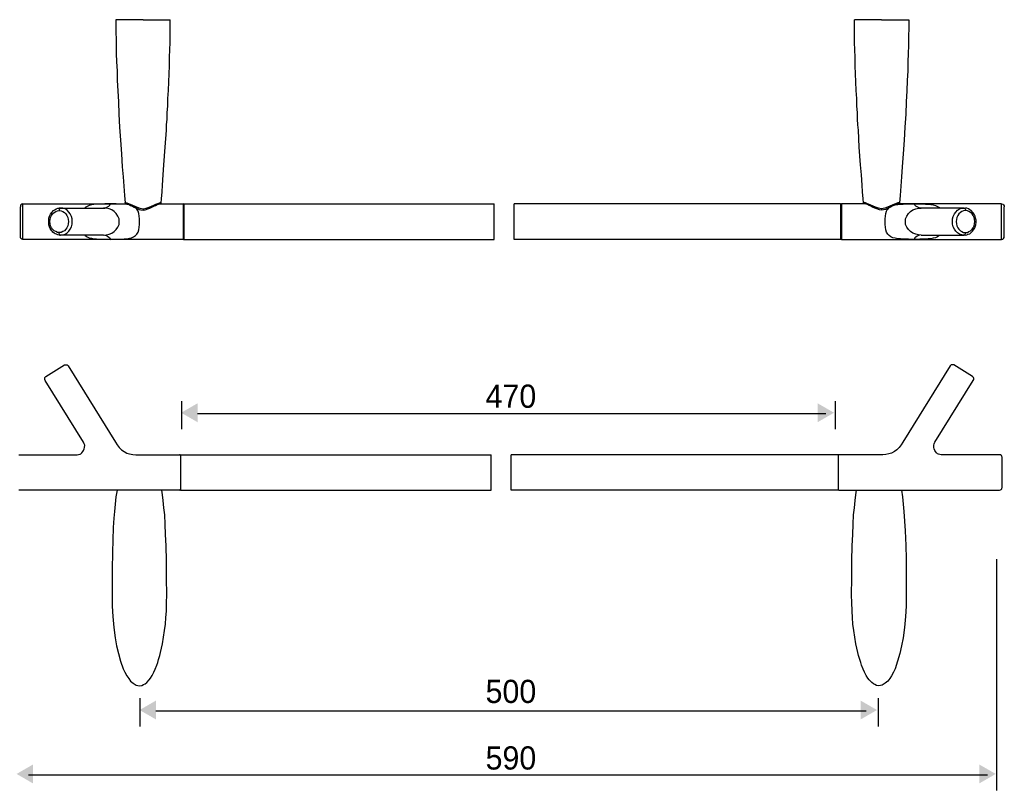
# Model space of a CAD drawing. Extents: x -1956 to -1415, y -1436 to -1266.
# Tile 2 of 3: x -1776 to -1560, y -1436 to -1266. Entities that reach past the tile are written whole.
import ezdxf

# ---------------------------------------------------------------- set-up
doc = ezdxf.new("R2010")
doc.units = 0
doc.header["$LTSCALE"] = 23.1
doc.header["$MEASUREMENT"] = 0
doc.layers.add('_______1', color=160, linetype='CONTINUOUS')
doc.styles.add('STD', font='txt')

msp = doc.modelspace()

# ---------------------------------------------------------------- hatches: boundary and pattern name
at = {"layer": '_______1'}
for points in [[(-1736.66, -1352.79), (-1736.66, -1354.87), (-1738.46, -1353.83), (-1740.26, -1352.79), (-1738.46, -1351.75), (-1736.66, -1350.72)], [(-1600.6, -1352.79), (-1600.6, -1350.72), (-1598.8, -1351.75), (-1597, -1352.79), (-1598.8, -1353.83), (-1600.6, -1354.87)], [(-1745.79, -1418.06), (-1745.79, -1420.13), (-1747.59, -1419.09), (-1749.38, -1418.06), (-1747.59, -1417.02), (-1745.79, -1415.98)], [(-1591.16, -1418.06), (-1591.16, -1415.98), (-1589.36, -1417.02), (-1587.56, -1418.06), (-1589.36, -1419.09), (-1591.16, -1420.13)], [(-1772.78, -1432.09), (-1772.78, -1434.17), (-1774.57, -1433.13), (-1776.37, -1432.09), (-1774.57, -1431.05), (-1772.78, -1430.02)], [(-1565.11, -1432.09), (-1565.11, -1430.02), (-1563.31, -1431.05), (-1561.52, -1432.09), (-1563.31, -1433.13), (-1565.11, -1434.17)]]:
    msp.add_hatch(color=2, dxfattribs=at).paths.add_polyline_path(points)

# ---------------------------------------------------------------- linework, layer by layer
at = {"layer": '_______1', "color": 7}
for p, q in [((-1748.59, -1266.5), (-1754.6, -1266.5)), ((-1748.59, -1266.5), (-1742.64, -1266.5)), ((-1748.59, -1266.5), (-1748.59, -1266.5)), ((-1586.58, -1266.5), (-1592.53, -1266.5)), ((-1586.58, -1266.5), (-1580.57, -1266.5)), ((-1586.58, -1266.5), (-1586.58, -1266.5)), ((-1774.98, -1306.93), (-1752.14, -1306.93)), ((-1774.98, -1314.73), (-1774.98, -1306.93)), ((-1752.19, -1306.93), (-1752.19, -1306.93)), ((-1745.1, -1306.93), (-1739.82, -1306.93)), ((-1745.05, -1306.93), (-1745.05, -1306.93)), ((-1739.82, -1306.93), (-1739.82, -1314.73)), ((-1739.66, -1306.93), (-1739.66, -1314.73)), ((-1739.66, -1306.93), (-1671.57, -1306.93)), ((-1671.57, -1314.73), (-1671.57, -1306.93)), ((-1667.19, -1314.73), (-1667.19, -1306.93)), ((-1595.56, -1306.93), (-1667.19, -1306.93)), ((-1595.56, -1306.93), (-1595.56, -1314.73)), ((-1595.35, -1306.93), (-1595.35, -1314.73)), ((-1590.07, -1306.93), (-1595.35, -1306.93)), ((-1590.12, -1306.93), (-1590.17, -1306.93)), ((-1560.25, -1306.93), (-1583.04, -1306.93)), ((-1582.98, -1306.93), (-1582.98, -1306.93)), ((-1560.25, -1314.73), (-1560.25, -1306.93)), ((-1775.54, -1310.83), (-1775.54, -1307.55)), ((-1775.54, -1307.55), (-1775.54, -1307.55)), ((-1775.54, -1307.55), (-1775.54, -1307.55)), ((-1766.71, -1307.85), (-1767.02, -1307.85)), ((-1766.71, -1307.85), (-1757.32, -1307.85)), ((-1568.46, -1307.85), (-1577.85, -1307.85)), ((-1568.46, -1307.85), (-1568.2, -1307.85)), ((-1559.63, -1307.55), (-1559.63, -1307.55)), ((-1559.63, -1307.55), (-1559.63, -1307.55)), ((-1559.63, -1310.83), (-1559.63, -1307.55)), ((-1775.54, -1314.11), (-1775.54, -1310.83)), ((-1559.63, -1314.11), (-1559.63, -1310.83)), ((-1767.02, -1313.24), (-1767.02, -1313.24)), ((-1767.02, -1313.24), (-1767.02, -1313.24)), ((-1568.15, -1313.24), (-1568.15, -1313.24)), ((-1568.15, -1313.24), (-1568.15, -1313.24)), ((-1739.82, -1314.73), (-1774.98, -1314.73)), ((-1766.97, -1313.8), (-1766.71, -1313.8)), ((-1766.45, -1313.8), (-1766.76, -1313.8)), ((-1757.32, -1313.8), (-1766.71, -1313.8)), ((-1739.66, -1314.73), (-1671.57, -1314.73)), ((-1595.56, -1314.73), (-1667.19, -1314.73)), ((-1595.35, -1314.73), (-1560.25, -1314.73)), ((-1577.85, -1313.8), (-1568.46, -1313.8)), ((-1568.72, -1313.8), (-1568.41, -1313.8)), ((-1568.2, -1313.8), (-1568.46, -1313.8)), ((-1769.95, -1344.86), (-1765.84, -1342.29)), ((-1765.02, -1342.5), (-1754.65, -1359.28)), ((-1571.54, -1342.5), (-1581.91, -1359.28)), ((-1566.61, -1344.86), (-1570.72, -1342.29)), ((-1761.68, -1359.28), (-1770.1, -1345.68)), ((-1574.87, -1359.28), (-1566.46, -1345.68)), ((-1775.85, -1362), (-1763.07, -1362)), ((-1750.24, -1362), (-1740.59, -1362)), ((-1740.43, -1362), (-1740.43, -1369.8)), ((-1740.43, -1362), (-1672.23, -1362)), ((-1672.23, -1369.8), (-1672.23, -1362)), ((-1596.12, -1362), (-1667.85, -1362)), ((-1667.85, -1369.8), (-1667.85, -1362)), ((-1596.12, -1362), (-1596.12, -1369.8)), ((-1586.32, -1362), (-1595.97, -1362)), ((-1560.71, -1362), (-1573.49, -1362)), ((-1560.09, -1369.18), (-1560.09, -1362.56)), ((-1740.59, -1369.8), (-1775.85, -1369.8)), ((-1740.43, -1369.8), (-1672.23, -1369.8)), ((-1596.12, -1369.8), (-1667.85, -1369.8)), ((-1595.97, -1369.8), (-1560.71, -1369.8))]:
    msp.add_line(p, q, dxfattribs=at)
at = {"layer": '_______1', "color": 2}
for p, q in [((-1740.17, -1350.23), (-1740.17, -1356.39)), ((-1596.75, -1350.23), (-1596.75, -1356.39)), ((-1736.66, -1352.96), (-1598.8, -1352.96)), ((-1561.35, -1384.91), (-1561.35, -1435.69)), ((-1749.3, -1415.49), (-1749.3, -1421.65)), ((-1587.3, -1415.49), (-1587.3, -1421.65)), ((-1745.79, -1418.23), (-1589.93, -1418.23)), ((-1773.77, -1432.26), (-1563.31, -1432.26))]:
    msp.add_line(p, q, dxfattribs=at)
at = {"layer": '_______1', "color": 7}
for points in [[(-1754.6, -1266.5), (-1754.6, -1267.21), (-1754.6, -1268.04), (-1754.6, -1268.86), (-1754.6, -1269.63), (-1754.55, -1270.45), (-1754.55, -1272.14), (-1754.5, -1273.94), (-1754.45, -1275.73), (-1754.34, -1277.73), (-1754.29, -1279.84), (-1754.19, -1282.09), (-1754.03, -1284.51), (-1753.93, -1287.23), (-1753.78, -1290.1), (-1753.57, -1292.97), (-1753.37, -1295.95), (-1753.21, -1298.77), (-1753.01, -1300.98), (-1752.85, -1303.03), (-1752.7, -1305.08), (-1752.55, -1306.72)], [(-1744.64, -1306.72), (-1744.59, -1305.85), (-1744.44, -1304.31), (-1744.33, -1302.82), (-1744.18, -1300.57), (-1744.03, -1298.36), (-1743.77, -1294.51), (-1743.51, -1290.77), (-1743.46, -1289.59), (-1743.36, -1288.36), (-1743.31, -1286.97), (-1743.2, -1285.43), (-1743.15, -1283.79), (-1743.05, -1282.04), (-1743, -1280.14), (-1742.9, -1278.4), (-1742.85, -1276.65), (-1742.79, -1274.81), (-1742.74, -1273.01), (-1742.69, -1271.58), (-1742.69, -1270.19), (-1742.64, -1268.81), (-1742.64, -1267.52), (-1742.64, -1266.5)], [(-1590.53, -1306.72), (-1590.58, -1305.85), (-1590.74, -1304.31), (-1590.84, -1302.82), (-1590.99, -1300.57), (-1591.2, -1298.36), (-1591.45, -1294.51), (-1591.66, -1290.77), (-1591.76, -1289.59), (-1591.81, -1288.36), (-1591.86, -1286.97), (-1591.97, -1285.43), (-1592.02, -1283.79), (-1592.12, -1282.04), (-1592.22, -1280.14), (-1592.27, -1278.4), (-1592.33, -1276.65), (-1592.38, -1274.81), (-1592.43, -1273.01), (-1592.48, -1271.58), (-1592.53, -1270.19), (-1592.53, -1268.81), (-1592.53, -1267.52), (-1592.53, -1266.5)], [(-1580.57, -1266.5), (-1580.57, -1267.21), (-1580.57, -1268.04), (-1580.57, -1268.86), (-1580.62, -1269.63), (-1580.62, -1270.45), (-1580.67, -1272.14), (-1580.73, -1273.94), (-1580.78, -1275.73), (-1580.83, -1277.73), (-1580.93, -1279.84), (-1581.03, -1282.09), (-1581.14, -1284.51), (-1581.24, -1287.23), (-1581.44, -1290.1), (-1581.6, -1292.97), (-1581.8, -1295.95), (-1582.01, -1298.77), (-1582.16, -1300.98), (-1582.32, -1303.03), (-1582.47, -1305.08), (-1582.63, -1306.72)], [(-1774.98, -1306.93), (-1775.23, -1306.98), (-1775.44, -1307.13), (-1775.54, -1307.34), (-1775.54, -1307.55)], [(-1755.78, -1306.93), (-1757.01, -1306.93), (-1758.24, -1306.98), (-1758.86, -1307.03), (-1759.42, -1307.08), (-1759.94, -1307.13), (-1760.45, -1307.29), (-1760.91, -1307.49), (-1761.32, -1307.75), (-1761.43, -1307.85)], [(-1757.32, -1307.85), (-1757.22, -1307.85), (-1757.01, -1307.85), (-1756.7, -1307.75), (-1756.4, -1307.6), (-1756.14, -1307.44), (-1755.93, -1307.24), (-1755.83, -1307.03), (-1755.78, -1306.93)], [(-1751.52, -1307.19), (-1751.62, -1307.13), (-1752.19, -1307.08), (-1752.75, -1307.03), (-1753.37, -1306.98), (-1754.55, -1306.93), (-1755.78, -1306.93)], [(-1752.55, -1306.72), (-1752.55, -1306.62), (-1752.44, -1306.62)], [(-1752.55, -1306.72), (-1752.55, -1306.88), (-1752.49, -1306.93)], [(-1752.44, -1306.62), (-1752.19, -1306.67), (-1751.83, -1306.83), (-1751.42, -1306.98), (-1750.95, -1307.19), (-1750.44, -1307.44), (-1749.93, -1307.65), (-1749.31, -1307.85), (-1748.95, -1307.95), (-1748.59, -1308.01)], [(-1752.19, -1306.93), (-1752.08, -1306.93), (-1751.98, -1306.98), (-1751.67, -1307.08), (-1751.37, -1307.29), (-1750.95, -1307.44), (-1750.54, -1307.65), (-1750.08, -1307.9), (-1749.47, -1308.16), (-1749.11, -1308.26), (-1748.59, -1308.31)], [(-1748.59, -1308.01), (-1748.23, -1307.95), (-1747.93, -1307.85), (-1747.31, -1307.65), (-1746.8, -1307.44), (-1746.28, -1307.19), (-1745.82, -1306.98), (-1745.41, -1306.83), (-1745.05, -1306.67), (-1744.8, -1306.62)], [(-1748.59, -1308.31), (-1748.13, -1308.26), (-1747.57, -1308.06), (-1747.16, -1307.9), (-1746.69, -1307.65), (-1746.23, -1307.44), (-1745.87, -1307.29), (-1745.51, -1307.08), (-1745.26, -1306.98), (-1745.1, -1306.93), (-1745.05, -1306.93)], [(-1744.8, -1306.62), (-1744.69, -1306.62), (-1744.64, -1306.72)], [(-1744.74, -1306.93), (-1744.69, -1306.88), (-1744.64, -1306.72)], [(-1739.66, -1307.13), (-1739.71, -1306.98), (-1739.82, -1306.93)], [(-1595.35, -1306.93), (-1595.51, -1306.98), (-1595.56, -1307.13)], [(-1590.38, -1306.62), (-1590.48, -1306.62), (-1590.53, -1306.72)], [(-1590.48, -1306.93), (-1590.48, -1306.88), (-1590.53, -1306.72)], [(-1586.58, -1308.01), (-1586.94, -1307.95), (-1587.24, -1307.85), (-1587.86, -1307.65), (-1588.43, -1307.44), (-1588.94, -1307.19), (-1589.4, -1306.98), (-1589.81, -1306.83), (-1590.12, -1306.67), (-1590.38, -1306.62)], [(-1586.58, -1308.31), (-1587.04, -1308.26), (-1587.6, -1308.06), (-1588.07, -1307.9), (-1588.53, -1307.65), (-1588.94, -1307.44), (-1589.3, -1307.29), (-1589.66, -1307.08), (-1589.96, -1306.98), (-1590.07, -1306.93), (-1590.12, -1306.93)], [(-1582.73, -1306.62), (-1582.98, -1306.67), (-1583.34, -1306.83), (-1583.75, -1306.98), (-1584.22, -1307.19), (-1584.73, -1307.44), (-1585.29, -1307.65), (-1585.86, -1307.85), (-1586.22, -1307.95), (-1586.58, -1308.01)], [(-1582.98, -1306.93), (-1583.09, -1306.93), (-1583.19, -1306.98), (-1583.5, -1307.08), (-1583.86, -1307.29), (-1584.22, -1307.44), (-1584.63, -1307.65), (-1585.09, -1307.9), (-1585.7, -1308.16), (-1586.12, -1308.26), (-1586.58, -1308.31)], [(-1583.65, -1307.19), (-1583.55, -1307.13), (-1582.98, -1307.08), (-1582.42, -1307.03), (-1581.86, -1306.98), (-1580.62, -1306.93), (-1579.39, -1306.93)], [(-1582.63, -1306.72), (-1582.63, -1306.62), (-1582.73, -1306.62)], [(-1582.63, -1306.72), (-1582.63, -1306.88), (-1582.68, -1306.93)], [(-1577.85, -1307.85), (-1577.95, -1307.85), (-1578.16, -1307.85), (-1578.47, -1307.75), (-1578.78, -1307.6), (-1579.08, -1307.44), (-1579.29, -1307.24), (-1579.34, -1307.03), (-1579.39, -1306.93)], [(-1579.39, -1306.93), (-1578.16, -1306.93), (-1576.93, -1306.98), (-1576.36, -1307.03), (-1575.75, -1307.08), (-1575.23, -1307.13), (-1574.72, -1307.29), (-1574.26, -1307.49), (-1573.85, -1307.75), (-1573.8, -1307.85)], [(-1560.25, -1306.93), (-1559.99, -1306.98), (-1559.78, -1307.13), (-1559.68, -1307.34), (-1559.63, -1307.55)], [(-1766.97, -1313.8), (-1767.33, -1313.75), (-1767.64, -1313.6), (-1767.94, -1313.5), (-1768.15, -1313.34), (-1768.41, -1313.14), (-1768.56, -1312.93), (-1768.77, -1312.73), (-1768.97, -1312.37), (-1769.18, -1311.96), (-1769.28, -1311.5), (-1769.33, -1310.98), (-1769.33, -1310.52), (-1769.28, -1310.06), (-1769.12, -1309.6), (-1768.92, -1309.19), (-1768.66, -1308.83), (-1768.25, -1308.42), (-1767.99, -1308.21), (-1767.69, -1308.06), (-1767.33, -1307.9), (-1767.02, -1307.85)], [(-1769.07, -1310.83), (-1769.02, -1310.37), (-1768.92, -1309.91), (-1768.71, -1309.49), (-1768.46, -1309.14), (-1768.15, -1308.83), (-1767.79, -1308.62), (-1767.43, -1308.47), (-1767.02, -1308.42)], [(-1766.71, -1307.85), (-1766.87, -1307.9), (-1766.97, -1308.06), (-1767.02, -1308.21), (-1767.02, -1308.42)], [(-1767.02, -1308.42), (-1766.61, -1308.47), (-1766.25, -1308.62), (-1765.89, -1308.83), (-1765.58, -1309.14), (-1765.33, -1309.49), (-1765.12, -1309.91), (-1765.02, -1310.37), (-1764.97, -1310.83)], [(-1766.71, -1313.8), (-1766.2, -1313.75), (-1765.74, -1313.6), (-1765.28, -1313.29), (-1764.92, -1312.93), (-1764.61, -1312.47), (-1764.35, -1311.96), (-1764.2, -1311.39), (-1764.15, -1310.83), (-1764.2, -1310.21), (-1764.35, -1309.7), (-1764.61, -1309.14), (-1764.92, -1308.72), (-1765.28, -1308.31), (-1765.74, -1308.06), (-1766.2, -1307.9), (-1766.71, -1307.85)], [(-1753.83, -1310.83), (-1753.88, -1310.21), (-1754.14, -1309.6), (-1754.5, -1309.08), (-1754.96, -1308.62), (-1755.47, -1308.26), (-1756.09, -1308.01), (-1756.7, -1307.85), (-1757.32, -1307.85)], [(-1749.41, -1310.83), (-1749.41, -1310.21), (-1749.47, -1309.6), (-1749.57, -1309.03), (-1749.72, -1308.52), (-1749.98, -1308.11), (-1750.18, -1307.85)], [(-1748.59, -1308.01), (-1748.59, -1308.06), (-1748.59, -1308.16), (-1748.59, -1308.21), (-1748.59, -1308.26), (-1748.59, -1308.31)], [(-1586.58, -1308.01), (-1586.58, -1308.06), (-1586.58, -1308.16), (-1586.58, -1308.21), (-1586.58, -1308.26), (-1586.58, -1308.31)], [(-1585.76, -1310.83), (-1585.76, -1310.21), (-1585.7, -1309.6), (-1585.6, -1309.03), (-1585.45, -1308.52), (-1585.24, -1308.11), (-1584.99, -1307.85)], [(-1581.34, -1310.83), (-1581.29, -1310.21), (-1581.03, -1309.6), (-1580.67, -1309.08), (-1580.21, -1308.62), (-1579.7, -1308.26), (-1579.08, -1308.01), (-1578.47, -1307.85), (-1577.85, -1307.85)], [(-1568.46, -1313.8), (-1568.97, -1313.75), (-1569.43, -1313.6), (-1569.9, -1313.29), (-1570.26, -1312.93), (-1570.56, -1312.47), (-1570.82, -1311.96), (-1570.97, -1311.39), (-1571.03, -1310.83), (-1570.97, -1310.21), (-1570.82, -1309.7), (-1570.56, -1309.14), (-1570.26, -1308.72), (-1569.9, -1308.31), (-1569.43, -1308.06), (-1568.97, -1307.9), (-1568.46, -1307.85)], [(-1568.15, -1308.42), (-1568.56, -1308.47), (-1568.92, -1308.62), (-1569.28, -1308.83), (-1569.59, -1309.14), (-1569.84, -1309.49), (-1570.05, -1309.91), (-1570.15, -1310.37), (-1570.2, -1310.83)], [(-1568.46, -1307.85), (-1568.36, -1307.9), (-1568.25, -1308.06), (-1568.15, -1308.21), (-1568.15, -1308.42)], [(-1568.2, -1313.8), (-1567.84, -1313.75), (-1567.53, -1313.6), (-1567.23, -1313.5), (-1567.02, -1313.34), (-1566.82, -1313.14), (-1566.61, -1312.93), (-1566.46, -1312.73), (-1566.2, -1312.37), (-1566.05, -1311.96), (-1565.89, -1311.5), (-1565.84, -1310.98), (-1565.84, -1310.52), (-1565.94, -1310.06), (-1566.05, -1309.6), (-1566.25, -1309.19), (-1566.51, -1308.83), (-1566.92, -1308.42), (-1567.18, -1308.21), (-1567.48, -1308.06), (-1567.84, -1307.9), (-1568.15, -1307.85)], [(-1566.1, -1310.83), (-1566.15, -1310.37), (-1566.25, -1309.91), (-1566.46, -1309.49), (-1566.71, -1309.14), (-1567.02, -1308.83), (-1567.38, -1308.62), (-1567.74, -1308.47), (-1568.15, -1308.42)], [(-1767.02, -1313.24), (-1767.43, -1313.19), (-1767.79, -1313.03), (-1768.15, -1312.83), (-1768.46, -1312.52), (-1768.71, -1312.16), (-1768.92, -1311.75), (-1769.02, -1311.29), (-1769.07, -1310.83)], [(-1764.97, -1310.83), (-1765.02, -1311.29), (-1765.12, -1311.75), (-1765.33, -1312.16), (-1765.58, -1312.52), (-1765.89, -1312.83), (-1766.25, -1313.03), (-1766.61, -1313.19), (-1767.02, -1313.24)], [(-1757.32, -1313.8), (-1756.7, -1313.75), (-1756.09, -1313.6), (-1755.47, -1313.39), (-1754.96, -1313.03), (-1754.5, -1312.57), (-1754.14, -1312.06), (-1753.88, -1311.44), (-1753.83, -1310.83)], [(-1755.78, -1314.73), (-1754.55, -1314.68), (-1753.37, -1314.68), (-1752.75, -1314.63), (-1752.19, -1314.58), (-1751.62, -1314.47), (-1751.16, -1314.37), (-1750.7, -1314.16), (-1750.29, -1313.91), (-1749.98, -1313.55), (-1749.72, -1313.14), (-1749.57, -1312.63), (-1749.47, -1312.06), (-1749.41, -1311.44), (-1749.41, -1310.83)], [(-1579.39, -1314.73), (-1580.62, -1314.68), (-1581.8, -1314.68), (-1582.42, -1314.63), (-1582.98, -1314.58), (-1583.55, -1314.47), (-1584.06, -1314.37), (-1584.52, -1314.16), (-1584.88, -1313.91), (-1585.19, -1313.55), (-1585.45, -1313.14), (-1585.6, -1312.63), (-1585.7, -1312.06), (-1585.76, -1311.44), (-1585.76, -1310.83)], [(-1577.85, -1313.8), (-1578.47, -1313.75), (-1579.08, -1313.6), (-1579.7, -1313.39), (-1580.21, -1313.03), (-1580.67, -1312.57), (-1581.03, -1312.06), (-1581.29, -1311.44), (-1581.34, -1310.83)], [(-1570.2, -1310.83), (-1570.15, -1311.29), (-1570.05, -1311.75), (-1569.84, -1312.16), (-1569.59, -1312.52), (-1569.28, -1312.83), (-1568.92, -1313.03), (-1568.56, -1313.19), (-1568.15, -1313.24)], [(-1568.15, -1313.24), (-1567.74, -1313.19), (-1567.38, -1313.03), (-1567.02, -1312.83), (-1566.71, -1312.52), (-1566.46, -1312.16), (-1566.25, -1311.75), (-1566.15, -1311.29), (-1566.1, -1310.83)], [(-1766.71, -1313.8), (-1766.87, -1313.75), (-1766.97, -1313.6), (-1767.02, -1313.45), (-1767.02, -1313.24)], [(-1568.46, -1313.8), (-1568.36, -1313.75), (-1568.25, -1313.6), (-1568.15, -1313.45), (-1568.15, -1313.24)], [(-1774.98, -1314.73), (-1775.23, -1314.68), (-1775.44, -1314.52), (-1775.54, -1314.32), (-1775.54, -1314.11)], [(-1761.43, -1313.8), (-1761.32, -1313.91), (-1760.91, -1314.16), (-1760.45, -1314.37), (-1759.94, -1314.47), (-1759.42, -1314.58), (-1758.86, -1314.63), (-1758.24, -1314.68), (-1757.06, -1314.68), (-1755.78, -1314.73)], [(-1757.01, -1313.8), (-1756.7, -1313.91), (-1756.4, -1314.01), (-1756.14, -1314.22), (-1755.93, -1314.42), (-1755.83, -1314.58), (-1755.78, -1314.73)], [(-1739.82, -1314.73), (-1739.71, -1314.68), (-1739.66, -1314.52)], [(-1595.56, -1314.52), (-1595.51, -1314.68), (-1595.35, -1314.73)], [(-1578.16, -1313.8), (-1578.47, -1313.91), (-1578.78, -1314.01), (-1579.08, -1314.22), (-1579.24, -1314.42), (-1579.34, -1314.58), (-1579.39, -1314.73)], [(-1573.8, -1313.8), (-1573.85, -1313.91), (-1574.26, -1314.16), (-1574.72, -1314.37), (-1575.23, -1314.47), (-1575.75, -1314.58), (-1576.31, -1314.63), (-1576.93, -1314.68), (-1578.16, -1314.68), (-1579.39, -1314.73)], [(-1560.25, -1314.73), (-1559.99, -1314.68), (-1559.78, -1314.52), (-1559.68, -1314.32), (-1559.63, -1314.11)], [(-1765.84, -1342.29), (-1765.69, -1342.24), (-1765.48, -1342.24), (-1765.28, -1342.29), (-1765.12, -1342.4), (-1765.02, -1342.5)], [(-1570.72, -1342.29), (-1570.87, -1342.24), (-1571.08, -1342.24), (-1571.28, -1342.29), (-1571.44, -1342.4), (-1571.54, -1342.5)], [(-1770.1, -1345.68), (-1770.2, -1345.48), (-1770.2, -1345.27), (-1770.15, -1345.07), (-1770.05, -1344.91), (-1769.95, -1344.86)], [(-1566.46, -1345.68), (-1566.35, -1345.48), (-1566.35, -1345.27), (-1566.41, -1345.07), (-1566.51, -1344.91), (-1566.61, -1344.86)], [(-1763.07, -1362), (-1762.76, -1361.95), (-1762.45, -1361.9), (-1762.25, -1361.79), (-1762.04, -1361.59), (-1761.84, -1361.33), (-1761.68, -1361.07), (-1761.53, -1360.72), (-1761.48, -1360.41), (-1761.43, -1359.89), (-1761.53, -1359.64), (-1761.63, -1359.43), (-1761.68, -1359.28)], [(-1754.65, -1359.28), (-1754.29, -1359.84), (-1753.88, -1360.41), (-1753.37, -1360.92), (-1752.8, -1361.33), (-1752.19, -1361.64), (-1751.57, -1361.84), (-1750.9, -1361.95), (-1750.24, -1362)], [(-1581.91, -1359.28), (-1582.27, -1359.84), (-1582.73, -1360.41), (-1583.19, -1360.92), (-1583.75, -1361.33), (-1584.37, -1361.64), (-1584.99, -1361.84), (-1585.65, -1361.95), (-1586.32, -1362)], [(-1573.49, -1362), (-1573.8, -1361.95), (-1574.1, -1361.9), (-1574.31, -1361.79), (-1574.52, -1361.59), (-1574.72, -1361.33), (-1574.87, -1361.07), (-1575.03, -1360.72), (-1575.13, -1360.41), (-1575.13, -1359.89), (-1575.03, -1359.64), (-1574.93, -1359.43), (-1574.87, -1359.28)], [(-1740.43, -1362.15), (-1740.48, -1362.05), (-1740.59, -1362)], [(-1595.97, -1362), (-1596.07, -1362.05), (-1596.12, -1362.15)], [(-1560.09, -1362.56), (-1560.14, -1362.41), (-1560.25, -1362.2), (-1560.4, -1362.05), (-1560.61, -1362), (-1560.71, -1362)], [(-1754.34, -1369.8), (-1754.6, -1371.28), (-1754.75, -1372.88), (-1754.91, -1374.47), (-1755.01, -1375.95), (-1755.16, -1378.01), (-1755.27, -1380.73), (-1755.32, -1383.39), (-1755.42, -1387.19), (-1755.42, -1391.24), (-1755.42, -1392.89)], [(-1743.41, -1392.89), (-1743.46, -1388.99), (-1743.46, -1385.34), (-1743.56, -1382.01), (-1743.67, -1379.5), (-1743.77, -1377.24), (-1743.87, -1375.24), (-1744.03, -1373.65), (-1744.18, -1372.05), (-1744.33, -1370.82), (-1744.49, -1369.8)], [(-1740.59, -1369.8), (-1740.48, -1369.75), (-1740.43, -1369.59)], [(-1596.12, -1369.59), (-1596.07, -1369.75), (-1595.97, -1369.8)], [(-1593.15, -1392.89), (-1593.1, -1388.99), (-1593.1, -1385.34), (-1592.99, -1382.01), (-1592.89, -1379.5), (-1592.79, -1377.24), (-1592.69, -1375.24), (-1592.53, -1373.65), (-1592.38, -1372.05), (-1592.22, -1370.82), (-1592.07, -1369.8)], [(-1582.21, -1369.8), (-1581.96, -1371.28), (-1581.8, -1372.88), (-1581.65, -1374.47), (-1581.5, -1376.62), (-1581.39, -1378.72), (-1581.24, -1381.96), (-1581.19, -1384.83), (-1581.14, -1388.73), (-1581.14, -1392.89)], [(-1560.71, -1369.8), (-1560.5, -1369.75), (-1560.35, -1369.64), (-1560.19, -1369.49), (-1560.14, -1369.34), (-1560.09, -1369.18)], [(-1755.42, -1392.89), (-1755.37, -1395.25), (-1755.27, -1397.56), (-1755.06, -1399.92), (-1754.75, -1402.22), (-1754.45, -1403.97), (-1754.03, -1405.66), (-1753.57, -1407.36), (-1752.96, -1409), (-1752.6, -1409.77), (-1752.19, -1410.54), (-1751.78, -1411.15), (-1751.37, -1411.72), (-1750.8, -1412.18), (-1750.13, -1412.59), (-1749.77, -1412.69), (-1749.41, -1412.74)], [(-1749.41, -1412.74), (-1748.9, -1412.64), (-1748.54, -1412.49), (-1748.18, -1412.28), (-1747.82, -1412.03), (-1747.26, -1411.41), (-1747, -1411.05), (-1746.64, -1410.49), (-1746.23, -1409.72), (-1745.98, -1409.1), (-1745.62, -1408.23), (-1745.41, -1407.61), (-1745.21, -1407), (-1744.95, -1406.07), (-1744.8, -1405.46), (-1744.54, -1404.48), (-1744.38, -1403.51), (-1744.13, -1402.07), (-1743.92, -1400.63), (-1743.72, -1399.2), (-1743.61, -1397.76), (-1743.51, -1396.33), (-1743.46, -1394.38), (-1743.41, -1392.89)], [(-1587.14, -1412.74), (-1587.65, -1412.64), (-1588.01, -1412.49), (-1588.37, -1412.28), (-1588.73, -1412.03), (-1589.3, -1411.41), (-1589.56, -1411.05), (-1589.91, -1410.49), (-1590.32, -1409.72), (-1590.58, -1409.1), (-1590.94, -1408.23), (-1591.15, -1407.61), (-1591.35, -1407), (-1591.61, -1406.07), (-1591.76, -1405.46), (-1592.02, -1404.48), (-1592.22, -1403.51), (-1592.43, -1402.07), (-1592.63, -1400.63), (-1592.84, -1399.2), (-1592.94, -1397.76), (-1593.04, -1396.33), (-1593.1, -1394.38), (-1593.15, -1392.89)], [(-1581.14, -1392.89), (-1581.19, -1395.25), (-1581.29, -1397.56), (-1581.5, -1399.92), (-1581.86, -1402.22), (-1582.16, -1403.97), (-1582.52, -1405.66), (-1583.04, -1407.36), (-1583.6, -1409), (-1583.96, -1409.77), (-1584.37, -1410.54), (-1584.78, -1411.15), (-1585.19, -1411.72), (-1585.76, -1412.18), (-1586.42, -1412.59), (-1586.78, -1412.69), (-1587.14, -1412.74)]]:
    msp.add_lwpolyline(points, dxfattribs=at)

# ---------------------------------------------------------------- texts
at = {"layer": '_______1', "color": 2, "char_height": 5.0937, "attachment_point": 1, "style": 'STD'}
for s, insert in [('\\fGulim|b0|i0|c129;470', (-1673.46, -1346.61)), ('\\fGulim|b0|i0|c129;500', (-1673.46, -1411.42)), ('\\fGulim|b0|i0|c129;590', (-1673.46, -1426.03))]:
    msp.add_mtext(s, dxfattribs=dict(at, insert=insert))

doc.saveas('drawing.dxf')
